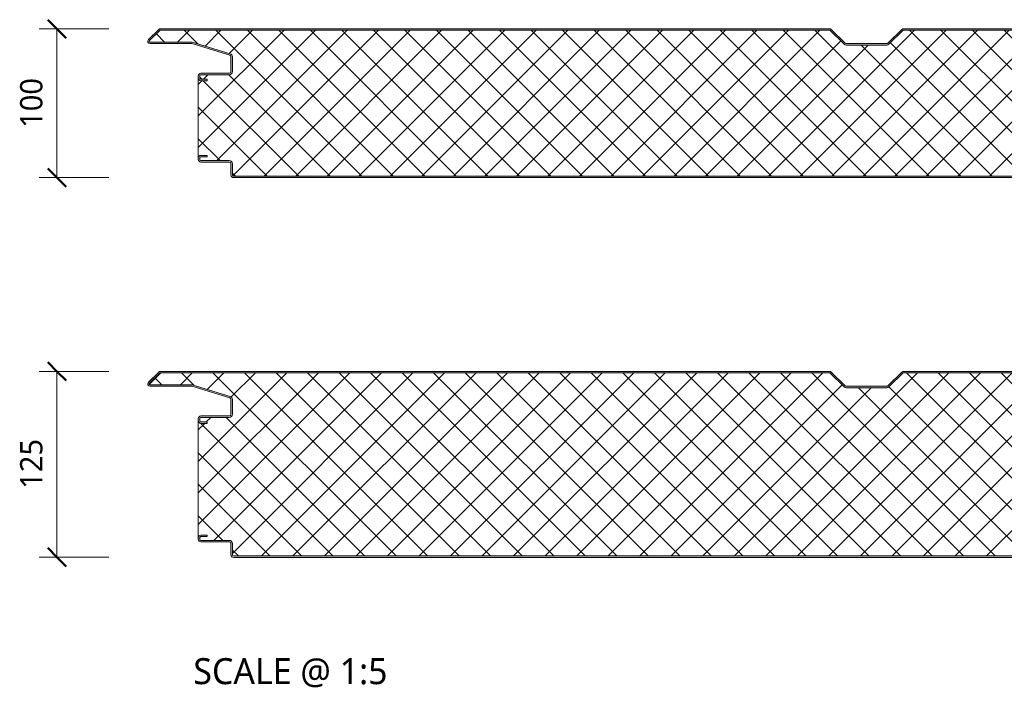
# Model space of a CAD drawing. Header units: millimetres. Extents: x 4168 to 12380, y -1661 to 5648.
# Tile 3 of 6: x 4168 to 4831, y 4740 to 5191. Entities that reach past the tile are written whole.
import ezdxf

# ---------------------------------------------------------------- set-up
doc = ezdxf.new("R2010")
doc.units = ezdxf.units.MM
for name, color, linetype, lineweight in [('A-ANNO-DIMS', 211, 'Continuous', 9), ('A-ANNO-DIMS-5', 211, 'Continuous', 9), ('A-DETL-GENF', 92, 'Continuous', 13), ('G-ANNO-TEXT', 231, 'Continuous', 9)]:
    doc.layers.add(name, color=color, linetype=linetype, lineweight=lineweight)
doc.styles.add('Yu Gothic', font='Yu Gothic.ttf', dxfattribs={"height": 15})
doc.styles.add('Yu Gothic_1', font='Yu Gothic.ttf', dxfattribs={"height": 17.5})
doc.dimstyles.new('Diagonal', dxfattribs={"dimscale": 304.8, "dimtxt": 17.413553, "dimasz": 0.04101, "dimexe": 0.03937, "dimexo": 0.024606, "dimgap": 0.024606, "dimtad": 1, "dimdec": 0, "dimzin": 0, "dimdsep": 46, "dimtxsty": 'Yu Gothic', "dimblk1": 'OBLIQUE', "dimblk2": 'OBLIQUE', "dimsah": 1, "dimcen": 0.09, "dimazin": 0, "dimtfac": 1, "dimtdec": 4, "dimtix": 1, "dimtmove": 0, "dimatfit": 3, "dimfxl": 1, "dimtvp": 1, "dimtfill": 1, "dimtolj": 1, "dimtzin": 0, "dimarcsym": 2})

# ---------------------------------------------------------------- blocks, each defined once
blk = doc.blocks.new('HFX 1000 - 1 RIB - FLAT - HFX 1000 100mm - 1 RIB - FLAT-4397890-ALL PANELS')
at = {"layer": 'A-DETL-GENF'}
h = blk.add_hatch(color=256, dxfattribs=at)
h.paths.add_polyline_path([(3.1, 0), (996.41, 0.03), (996.67, 0.06), (997.1, 0.24), (997.48, 0.53), (997.81, 1.03), (997.94, 1.33), (998, 2.18), (998, 5.96), (997.9, 6.53), (997.76, 6.86), (997.48, 7.23), (997, 7.58), (993.22, 9.76), (992.72, 9.95), (992.32, 10), (978.89, 10.04), (978.6, 10.16), (978.35, 10.35), (978.1, 10.75), (978.04, 10.89), (978, 11.47), (978, 13.2), (977.9, 13.76), (977.65, 14.25), (977.48, 14.47), (977, 14.8), (976.67, 14.94), (976.2, 15), (972, 15), (972, 14), (976.41, 13.97), (976.77, 13.76), (976.98, 13.41), (977, 13.2), (977, 11.2), (977.08, 10.63), (977.3, 10.1), (977.65, 9.64), (978.1, 9.29), (978.63, 9.07), (979.2, 9), (992.54, 9), (996.77, 6.53), (996.98, 6.17), (997, 5.96), (996.98, 1.59), (996.77, 1.23), (996.41, 1.03), (996.2, 1), (1.59, 1.03), (1.23, 1.23), (1.03, 1.59), (1, 1.8), (0.98, 9.47), (0.93, 9.87), (0.71, 10.4), (0.36, 10.86), (-0.1, 11.21), (-0.63, 11.43), (-1.2, 11.5), (-20.41, 11.53), (-20.77, 11.73), (-20.97, 12.09), (-21, 12.3), (-20.97, 13.41), (-20.77, 13.77), (-20.41, 13.97), (-20.2, 14), (-16, 14), (-16, 15), (-20.41, 14.97), (-20.67, 14.94), (-21.1, 14.76), (-21.47, 14.47), (-21.76, 14.1), (-21.94, 13.67), (-22, 13.2), (-22, 12.3), (-21.94, 11.83), (-21.76, 11.4), (-21.47, 11.03), (-21, 10.7), (-20.67, 10.56), (-20.2, 10.5), (-0.89, 10.46), (-0.6, 10.34), (-0.35, 10.15), (-0.16, 9.9), (-0.02, 9.47), (0, 9.3), (0.02, 1.68), (0.06, 1.33), (0.24, 0.9), (0.53, 0.53), (1, 0.2), (1.33, 0.06), (1.9, 0), (2.8, 0)])
h.paths.add_polyline_path([(972, 65.19), (976.2, 65.19), (976.67, 65.26), (977.1, 65.44), (977.48, 65.72), (977.76, 66.09), (977.94, 66.53), (978, 67.38), (978.04, 69.31), (978.16, 69.59), (978.35, 69.84), (978.63, 70.05), (978.89, 70.15), (979.2, 70.19), (992.72, 70.25), (992.79, 70.26), (993.22, 70.44), (997.1, 72.67), (997.48, 72.96), (997.76, 73.33), (997.94, 73.77), (998, 74.23), (998, 78.39), (997.9, 78.96), (997.76, 79.29), (997.48, 79.67), (997, 79.99), (996.6, 80.14), (996.13, 80.19), (966.7, 80.16), (966.36, 80.06), (965.76, 79.67), (965.38, 79.4), (964.92, 79.33), (964.47, 79.48), (963.68, 80.04), (963.32, 80.16), (962.95, 80.19), (953.89, 80.24), (953.6, 80.36), (953.35, 80.55), (953.1, 80.94), (953.04, 81.08), (953, 81.39), (953, 88.39), (952.94, 88.86), (952.65, 89.44), (952.48, 89.67), (952, 89.99), (951.67, 90.13), (951.2, 90.19), (913.85, 90.23), (913.56, 90.35), (913.31, 90.53), (903.92, 99.68), (903.55, 99.96), (903.12, 100.14), (902.66, 100.19), (452.66, 100.19), (452.2, 100.14), (451.78, 99.96), (451.41, 99.68), (441.73, 90.34), (441.48, 90.23), (441.17, 90.19), (413.85, 90.23), (413.56, 90.35), (413.07, 90.77), (403.92, 99.68), (403.55, 99.96), (403.12, 100.14), (402.66, 100.19), (-47.66, 100.15), (-47.79, 100.14), (-48.22, 99.96), (-48.59, 99.68), (-55.75, 92.65), (-55.91, 92.31), (-55.99, 91.93), (-55.98, 91.56), (-55.88, 91.19), (-55.7, 90.86), (-55.44, 90.58), (-55.13, 90.37), (-54.77, 90.24), (-53.99, 90.19), (-26.2, 90.15), (-0.57, 82.28), (-0.33, 82.09), (-0.14, 81.82), (-0.04, 81.56), (0, 81.26), (-0.04, 71.08), (-0.16, 70.79), (-0.35, 70.55), (-0.63, 70.34), (-0.89, 70.24), (-1.21, 70.19), (-20.41, 70.17), (-20.67, 70.13), (-21.1, 69.95), (-21.47, 69.67), (-21.76, 69.29), (-21.94, 68.86), (-22, 68.39), (-22, 66.99), (-21.93, 66.5), (-21.76, 66.09), (-21.47, 65.72), (-21.1, 65.44), (-20.67, 65.26), (-20.2, 65.19), (-16, 65.19), (-16, 66.19), (-20.41, 66.22), (-20.77, 66.43), (-20.97, 66.79), (-21, 66.99), (-20.97, 68.6), (-20.77, 68.96), (-20.41, 69.17), (-20.2, 69.19), (-1.2, 69.19), (-0.63, 69.27), (-0.1, 69.49), (0.36, 69.84), (0.71, 70.29), (0.93, 70.83), (1, 71.39), (1, 81.26), (0.93, 81.82), (0.72, 82.34), (0.39, 82.79), (-0.05, 83.14), (-0.56, 83.37), (-26.2, 91.19), (-54.54, 91.21), (-54.82, 91.37), (-54.97, 91.62), (-54.99, 91.87), (-54.88, 92.14), (-54.67, 92.37), (-47.66, 99.19), (402.99, 99.19), (412.62, 89.82), (413.07, 89.48), (413.59, 89.27), (414.15, 89.19), (441.17, 89.19), (441.73, 89.27), (442.26, 89.48), (442.71, 89.82), (452.34, 99.19), (902.99, 99.19), (912.62, 89.82), (913.07, 89.48), (913.59, 89.27), (914.15, 89.19), (951.41, 89.17), (951.77, 88.96), (951.98, 88.6), (952, 88.39), (952, 81.39), (952.1, 80.76), (952.3, 80.29), (952.65, 79.84), (953.1, 79.49), (953.63, 79.27), (954.29, 79.19), (963.35, 79.19), (963.67, 78.83), (964.07, 78.56), (964.52, 78.39), (965, 78.33), (965.66, 78.45), (965.93, 78.56), (966.33, 78.83), (966.65, 79.19), (996.41, 79.17), (996.77, 78.96), (996.98, 78.6), (997, 78.39), (996.98, 74.03), (996.77, 73.67), (996.6, 73.54), (992.54, 71.19), (979.2, 71.19), (978.63, 71.12), (978.1, 70.9), (977.65, 70.55), (977.3, 70.09), (977.08, 69.56), (977, 68.99), (976.98, 66.79), (976.77, 66.43), (976.41, 66.22), (976.2, 66.19), (972, 66.19), (972, 65.26)])
h = blk.add_hatch(dxfattribs=at)
h.set_pattern_fill('FP_3', color=256, style=0, pattern_type=2)
h.set_pattern_definition([(45, (-4310.526, -5084.871), (-10.606602, 10.606602), []), (135, (-4310.526, -5084.871), (-10.606602, -10.606602), [])])
h.paths.add_polyline_path([(1.8, 1), (996.41, 1.03), (996.77, 1.23), (996.9, 1.4), (997, 1.8), (997, 5.96), (996.9, 6.36), (996.6, 6.65), (992.54, 9), (979.2, 9), (978.63, 9.07), (978.1, 9.29), (977.65, 9.64), (977.3, 10.1), (977.08, 10.63), (977, 11.2), (977, 13.2), (976.9, 13.6), (976.6, 13.89), (976.2, 14), (972, 14), (972, 15), (976.2, 15), (976.67, 14.94), (977.1, 14.76), (977.48, 14.47), (977.76, 14.1), (977.94, 13.67), (978, 13.2), (978, 66.99), (977.93, 66.5), (977.76, 66.09), (977.48, 65.72), (977.1, 65.44), (976.67, 65.26), (976.2, 65.19), (972, 65.19), (972, 66.19), (976.41, 66.22), (976.77, 66.43), (976.9, 66.59), (977, 66.99), (977, 68.99), (977.08, 69.56), (977.3, 70.09), (977.65, 70.55), (978.1, 70.9), (978.63, 71.12), (979.2, 71.19), (992.54, 71.19), (996.77, 73.67), (996.9, 73.83), (997, 74.23), (997, 78.39), (996.9, 78.79), (996.6, 79.09), (996.2, 79.19), (966.65, 79.19), (966.33, 78.83), (965.93, 78.56), (965.48, 78.39), (965, 78.33), (964.52, 78.39), (964.07, 78.56), (963.67, 78.83), (963.35, 79.19), (954.2, 79.19), (953.63, 79.27), (953.1, 79.49), (952.65, 79.84), (952.3, 80.29), (952.08, 80.83), (952, 81.39), (952, 88.39), (951.9, 88.79), (951.6, 89.09), (951.2, 89.19), (914.15, 89.19), (913.59, 89.27), (913.07, 89.48), (912.62, 89.82), (902.99, 99.19), (452.34, 99.19), (442.71, 89.82), (442.26, 89.48), (441.73, 89.27), (441.17, 89.19), (414.15, 89.19), (413.59, 89.27), (413.07, 89.48), (412.62, 89.82), (402.99, 99.19), (-47.66, 99.19), (-54.91, 92.11), (-54.97, 91.99), (-54.95, 91.57), (-54.79, 91.34), (-54.54, 91.21), (-54.4, 91.19), (-26.2, 91.19), (-0.56, 83.37), (-0.05, 83.14), (0.39, 82.79), (0.72, 82.34), (0.93, 81.82), (1, 81.26), (1, 71.39), (0.93, 70.83), (0.71, 70.29), (0.36, 69.84), (-0.1, 69.49), (-0.63, 69.27), (-1.2, 69.19), (-20.41, 69.17), (-20.77, 68.96), (-20.89, 68.79), (-21, 68.39), (-21, 66.99), (-20.82, 66.5), (-20.6, 66.3), (-20.2, 66.19), (-16, 66.19), (-16, 65.19), (-20.2, 65.19), (-20.67, 65.26), (-21.1, 65.44), (-21.47, 65.72), (-21.76, 66.09), (-21.94, 66.53), (-22, 66.99), (-22, 13.2), (-21.94, 13.67), (-21.76, 14.1), (-21.47, 14.47), (-21.1, 14.76), (-20.67, 14.94), (-20.2, 15), (-16, 15), (-16, 14), (-20.41, 13.97), (-20.77, 13.77), (-20.89, 13.6), (-21, 13.2), (-21, 12.3), (-20.89, 11.9), (-20.6, 11.61), (-20.2, 11.5), (-1.2, 11.5), (-0.63, 11.43), (-0.1, 11.21), (0.36, 10.86), (0.71, 10.4), (0.93, 9.87), (1, 9.3), (1, 1.8), (1.11, 1.4), (1.4, 1.11), (1.59, 1.03)])
for p, q in [((-48.59, 99.68), (-55.51, 92.94)), ((202.66, 100.19), (-47.33, 100.19)), ((402.66, 100.19), (202.66, 100.19)), ((413.32, 90.53), (403.92, 99.68)), ((451.41, 99.68), (442.01, 90.53)), ((652.66, 100.19), (452.66, 100.19)), ((-47.66, 99.19), (-54.82, 92.22)), ((202.66, 99.19), (-47.66, 99.19)), ((402.99, 99.19), (202.66, 99.19)), ((412.62, 89.82), (402.99, 99.19)), ((452.34, 99.19), (442.71, 89.82)), ((652.66, 99.19), (452.34, 99.19)), ((-54.4, 91.19), (-26.2, 91.19)), ((-54.4, 90.19), (-26.35, 90.19)), ((-26.35, 90.19), (-0.85, 82.41)), ((-26.2, 91.19), (-0.56, 83.37)), ((441.17, 90.19), (414.15, 90.19)), ((441.17, 89.19), (414.15, 89.19)), ((0, 81.26), (0, 71.39)), ((1, 81.26), (1, 71.39)), ((-22, 68.39), (-22, 66.99)), ((-22, 66.99), (-22, 13.2)), ((-21, 68.39), (-21, 66.99)), ((-1.2, 70.19), (-20.2, 70.19)), ((-1.2, 69.19), (-20.2, 69.19)), ((-20.2, 66.19), (-16, 66.19)), ((-16, 65.19), (-20.2, 65.19)), ((-16, 66.19), (-16, 65.19)), ((-20.2, 15), (-16, 15)), ((-16, 14), (-20.2, 14)), ((-16, 15), (-16, 14)), ((-22, 13.2), (-22, 12.3)), ((-21, 13.2), (-21, 12.3)), ((-20.2, 11.5), (-1.2, 11.5)), ((-20.2, 10.5), (-1.2, 10.5)), ((0, 9.3), (0, 1.8)), ((1, 9.3), (1, 1.8)), ((1.8, 1), (996.2, 1)), ((1.8, 0), (996.2, 0))]:
    blk.add_line(p, q, dxfattribs=at)
for centre, radius, start, end in [((-47.33, 98.39), 1.8, 90, 134.24149), ((402.66, 98.39), 1.8, 45.75851, 90), ((452.66, 98.39), 1.8, 90, 134.24149), ((-54.4, 91.79), 1.6, 134.24149, 270), ((-54.4, 91.79), 0.6, 134.24149, 270), ((414.15, 91.39), 2.2, 225.75851, 270), ((414.15, 91.39), 1.2, 225.75851, 270), ((441.17, 91.39), 1.2, 270, 314.24149), ((441.17, 91.39), 2.2, 270, 314.24149), ((-1.2, 81.26), 1.2, 0, 73.02327), ((-1.2, 81.26), 2.2, 0, 73.02327), ((-20.2, 68.39), 1.8, 90, 180), ((-20.2, 66.99), 1.8, 180, 270), ((-20.2, 68.39), 0.8, 90, 180), ((-20.2, 68.39), 0.8, 150, 180), ((-20.2, 66.99), 0.8, 180, 210), ((-20.2, 66.99), 0.8, 180, 270), ((-1.2, 71.39), 1.2, 270, 0), ((-1.2, 71.39), 2.2, 270, 0), ((-20.2, 13.2), 1.8, 90, 180), ((-20.2, 13.2), 0.8, 90, 180), ((-20.2, 13.2), 0.8, 150, 180), ((-20.2, 12.3), 1.8, 180, 270), ((-20.2, 12.3), 0.8, 180, 210), ((-20.2, 12.3), 0.8, 180, 270), ((-1.2, 9.3), 2.2, 0, 90), ((-1.2, 9.3), 1.2, 360, 90), ((1.8, 1.8), 1.8, 180, 270), ((1.8, 1.8), 0.8, 180, 210), ((1.8, 1.8), 0.8, 180, 270)]:
    blk.add_arc(centre, radius, start, end, dxfattribs=at)
blk = doc.blocks.new('HFX 1000 - 1 RIB - FLAT - HFX 1000 125mm - 1 RIB - FLAT-4397892-ALL PANELS')
at = {"layer": 'A-DETL-GENF'}
h = blk.add_hatch(color=256, dxfattribs=at)
h.paths.add_polyline_path([(3.1, 0), (996.41, 0.03), (996.67, 0.06), (997.1, 0.24), (997.48, 0.53), (997.81, 1.03), (997.94, 1.33), (998, 2.18), (998, 5.96), (997.9, 6.53), (997.76, 6.86), (997.48, 7.23), (997, 7.58), (993.22, 9.76), (992.72, 9.95), (992.32, 10), (978.89, 10.04), (978.6, 10.16), (978.35, 10.35), (978.1, 10.75), (978.04, 10.89), (978, 11.47), (978, 13.2), (977.9, 13.76), (977.65, 14.25), (977.48, 14.47), (977, 14.8), (976.67, 14.94), (976.2, 15), (972, 15), (972, 14), (976.41, 13.97), (976.77, 13.76), (976.98, 13.41), (977, 13.2), (977, 11.2), (977.08, 10.63), (977.3, 10.1), (977.65, 9.64), (978.1, 9.29), (978.63, 9.07), (979.2, 9), (992.54, 9), (996.77, 6.53), (996.98, 6.17), (997, 5.96), (996.98, 1.59), (996.77, 1.23), (996.41, 1.03), (996.2, 1), (1.59, 1.03), (1.23, 1.23), (1.03, 1.59), (1, 1.8), (1, 9.3), (0.93, 9.87), (0.71, 10.4), (0.36, 10.86), (-0.1, 11.21), (-0.63, 11.43), (-1.2, 11.5), (-20.41, 11.53), (-20.77, 11.73), (-20.97, 12.09), (-21, 12.3), (-20.97, 13.41), (-20.77, 13.77), (-20.41, 13.97), (-20.2, 14), (-16, 14), (-16, 15), (-20.41, 14.97), (-20.67, 14.94), (-21.1, 14.76), (-21.47, 14.47), (-21.76, 14.1), (-21.94, 13.67), (-22, 13.2), (-22, 12.3), (-21.94, 11.83), (-21.76, 11.4), (-21.47, 11.03), (-21, 10.7), (-20.67, 10.56), (-20.2, 10.5), (-0.89, 10.46), (-0.6, 10.34), (-0.35, 10.15), (-0.16, 9.9), (-0.04, 9.61), (0, 9.3), (0.02, 1.68), (0.06, 1.33), (0.24, 0.9), (0.53, 0.53), (1, 0.2), (1.33, 0.06), (1.9, 0), (2.8, 0)])
h.paths.add_polyline_path([(972, 90.19), (976.2, 90.19), (976.67, 90.26), (977.1, 90.44), (977.48, 90.72), (977.76, 91.09), (977.94, 91.53), (978, 91.99), (978.04, 94.31), (978.16, 94.59), (978.35, 94.84), (978.63, 95.05), (978.89, 95.15), (979.2, 95.19), (992.72, 95.25), (992.79, 95.26), (993.22, 95.44), (997.1, 97.67), (997.48, 97.96), (997.76, 98.33), (997.94, 98.77), (998, 99.23), (998, 103.39), (997.9, 103.96), (997.76, 104.29), (997.48, 104.67), (997, 104.99), (996.6, 105.14), (996.13, 105.19), (966.7, 105.16), (966.36, 105.06), (965.76, 104.67), (965.38, 104.4), (964.92, 104.33), (964.47, 104.48), (963.68, 105.04), (963.32, 105.16), (962.95, 105.19), (953.89, 105.24), (953.6, 105.36), (953.35, 105.55), (953.1, 105.94), (953.04, 106.08), (953, 106.39), (953, 113.39), (952.94, 113.86), (952.65, 114.44), (952.48, 114.67), (952, 114.99), (951.67, 115.13), (951.2, 115.19), (913.85, 115.23), (913.56, 115.35), (913.31, 115.53), (903.92, 124.68), (903.55, 124.96), (903.12, 125.14), (902.66, 125.19), (452.66, 125.19), (452.2, 125.14), (451.78, 124.96), (451.41, 124.68), (441.73, 115.34), (441.48, 115.23), (441.17, 115.19), (413.85, 115.23), (413.56, 115.35), (413.07, 115.77), (403.92, 124.68), (403.55, 124.96), (403.12, 125.14), (402.66, 125.19), (-47.66, 125.15), (-47.79, 125.14), (-48.22, 124.96), (-48.59, 124.68), (-55.75, 117.65), (-55.95, 117.11), (-55.99, 116.93), (-55.98, 116.56), (-55.79, 116.02), (-55.7, 115.86), (-55.44, 115.58), (-55.13, 115.37), (-54.77, 115.24), (-53.99, 115.19), (-26.2, 115.15), (-0.57, 107.28), (-0.33, 107.09), (-0.14, 106.82), (-0.04, 106.56), (0, 106.26), (-0.04, 96.08), (-0.16, 95.79), (-0.35, 95.55), (-0.63, 95.34), (-0.89, 95.24), (-1.21, 95.19), (-20.41, 95.17), (-20.67, 95.13), (-21.1, 94.95), (-21.47, 94.67), (-21.76, 94.29), (-21.94, 93.86), (-22, 93.39), (-22, 91.99), (-21.94, 91.53), (-21.76, 91.09), (-21.47, 90.72), (-21.1, 90.44), (-20.67, 90.26), (-20.2, 90.19), (-16, 90.19), (-16, 91.19), (-20.41, 91.22), (-20.77, 91.43), (-20.97, 91.79), (-21, 91.99), (-20.97, 93.6), (-20.77, 93.96), (-20.41, 94.17), (-20.2, 94.19), (-1.2, 94.19), (-0.63, 94.27), (-0.1, 94.49), (0.36, 94.84), (0.71, 95.29), (0.93, 95.83), (1, 96.39), (1, 106.26), (0.93, 106.83), (0.72, 107.34), (0.39, 107.79), (-0.05, 108.14), (-0.56, 108.37), (-26.2, 116.19), (-54.54, 116.21), (-54.82, 116.37), (-54.95, 116.57), (-54.99, 116.87), (-54.88, 117.14), (-54.67, 117.37), (-47.66, 124.19), (402.99, 124.19), (412.62, 114.82), (413.07, 114.48), (413.59, 114.27), (414.15, 114.19), (441.17, 114.19), (441.73, 114.27), (442.26, 114.48), (442.71, 114.82), (452.34, 124.19), (902.99, 124.19), (912.62, 114.82), (913.07, 114.48), (913.59, 114.27), (914.15, 114.19), (951.41, 114.17), (951.77, 113.96), (951.98, 113.6), (952, 113.39), (952, 106.39), (952.08, 105.83), (952.3, 105.29), (952.65, 104.84), (953.1, 104.49), (953.63, 104.27), (954.29, 104.19), (963.35, 104.19), (963.67, 103.83), (964.07, 103.56), (964.52, 103.39), (965, 103.33), (965.66, 103.45), (965.93, 103.56), (966.33, 103.83), (966.65, 104.19), (996.41, 104.17), (996.77, 103.96), (996.98, 103.6), (997, 103.39), (996.98, 99.03), (996.77, 98.67), (996.6, 98.54), (992.54, 96.19), (979.2, 96.19), (978.63, 96.12), (978.1, 95.9), (977.65, 95.55), (977.3, 95.09), (977.08, 94.56), (977, 93.87), (976.98, 91.79), (976.77, 91.43), (976.41, 91.22), (976.2, 91.19), (972, 91.19), (972, 90.26)])
h = blk.add_hatch(dxfattribs=at)
h.set_pattern_fill('FP_4', color=256, style=0, pattern_type=2)
h.set_pattern_definition([(45, (-4310.526, -4829.38), (-10.606602, 10.606602), []), (135, (-4310.526, -4829.38), (-10.606602, -10.606602), [])])
h.paths.add_polyline_path([(3.1, 1), (996.41, 1.03), (996.77, 1.23), (996.9, 1.4), (997, 1.8), (997, 5.96), (996.9, 6.36), (996.6, 6.65), (992.54, 9), (979.2, 9), (978.63, 9.07), (978.1, 9.29), (977.65, 9.64), (977.3, 10.1), (977.08, 10.63), (977, 11.2), (977, 13.2), (976.9, 13.6), (976.6, 13.89), (976.2, 14), (972, 14), (972, 15), (976.2, 15), (976.67, 14.94), (977.1, 14.76), (977.48, 14.47), (977.76, 14.1), (977.94, 13.67), (978, 13.2), (978, 91.99), (977.94, 91.53), (977.76, 91.09), (977.48, 90.72), (977.1, 90.44), (976.67, 90.26), (976.2, 90.19), (972, 90.19), (972, 91.19), (976.41, 91.22), (976.77, 91.43), (976.9, 91.59), (977, 91.99), (977, 93.99), (977.08, 94.56), (977.3, 95.09), (977.65, 95.55), (978.1, 95.9), (978.63, 96.12), (979.2, 96.19), (992.54, 96.19), (996.77, 98.67), (996.9, 98.83), (997, 99.23), (997, 103.39), (996.9, 103.79), (996.6, 104.09), (996.2, 104.19), (966.65, 104.19), (966.33, 103.83), (965.93, 103.56), (965.48, 103.39), (965, 103.33), (964.52, 103.39), (964.07, 103.56), (963.67, 103.83), (963.35, 104.19), (954.2, 104.19), (953.63, 104.27), (953.1, 104.49), (952.65, 104.84), (952.3, 105.29), (952.08, 105.83), (952, 106.39), (952, 113.39), (951.9, 113.79), (951.6, 114.09), (951.2, 114.19), (914.15, 114.19), (913.59, 114.27), (913.07, 114.48), (912.62, 114.82), (902.99, 124.19), (452.34, 124.19), (442.71, 114.82), (442.26, 114.48), (441.73, 114.27), (441.17, 114.19), (414.15, 114.19), (413.59, 114.27), (413.07, 114.48), (412.62, 114.82), (402.99, 124.19), (-47.66, 124.19), (-54.91, 117.11), (-54.97, 116.99), (-54.95, 116.57), (-54.79, 116.34), (-54.54, 116.21), (-54.4, 116.19), (-26.2, 116.19), (-0.56, 108.37), (-0.04, 108.13), (0.39, 107.79), (0.72, 107.34), (0.93, 106.82), (1, 106.26), (1, 96.39), (0.93, 95.83), (0.71, 95.29), (0.36, 94.84), (-0.1, 94.49), (-0.63, 94.27), (-1.2, 94.19), (-20.41, 94.17), (-20.77, 93.96), (-20.89, 93.79), (-21, 93.39), (-21, 91.99), (-20.89, 91.59), (-20.6, 91.3), (-20.2, 91.19), (-16, 91.19), (-16, 90.19), (-20.2, 90.19), (-20.67, 90.26), (-21.1, 90.44), (-21.47, 90.72), (-21.76, 91.09), (-21.94, 91.53), (-22, 91.99), (-22, 13.2), (-21.94, 13.67), (-21.76, 14.1), (-21.47, 14.47), (-21.1, 14.76), (-20.67, 14.94), (-20.2, 15), (-16, 15), (-16, 14), (-20.41, 13.97), (-20.77, 13.77), (-20.89, 13.6), (-21, 13.2), (-21, 12.3), (-20.89, 11.9), (-20.6, 11.61), (-20.2, 11.5), (-1.2, 11.5), (-0.63, 11.43), (-0.1, 11.21), (0.36, 10.86), (0.71, 10.4), (0.93, 9.87), (1, 9.3), (1, 1.8), (1.11, 1.4), (1.4, 1.11), (1.8, 1)])
for p, q in [((-48.59, 124.68), (-55.51, 117.94)), ((-47.66, 124.19), (-54.82, 117.22)), ((202.66, 124.19), (-47.66, 124.19)), ((202.66, 125.19), (-47.33, 125.19)), ((402.66, 125.19), (202.66, 125.19)), ((402.99, 124.19), (202.66, 124.19)), ((412.62, 114.82), (402.99, 124.19)), ((413.32, 115.53), (403.92, 124.68)), ((451.41, 124.68), (442.01, 115.53)), ((452.34, 124.19), (442.71, 114.82)), ((652.66, 124.19), (452.34, 124.19)), ((652.66, 125.19), (452.66, 125.19)), ((-54.4, 116.19), (-26.2, 116.19)), ((-54.4, 115.19), (-26.35, 115.19)), ((-26.35, 115.19), (-0.85, 107.41)), ((-26.2, 116.19), (-0.56, 108.37)), ((441.17, 115.19), (414.15, 115.19)), ((441.17, 114.19), (414.15, 114.19)), ((0, 106.26), (0, 96.39)), ((1, 106.26), (1, 96.39)), ((-22, 93.39), (-22, 91.99)), ((-21, 93.39), (-21, 91.99)), ((-1.2, 95.19), (-20.2, 95.19)), ((-1.2, 94.19), (-20.2, 94.19)), ((-22, 91.99), (-22, 13.2)), ((-20.2, 91.19), (-16, 91.19)), ((-16, 90.19), (-20.2, 90.19)), ((-16, 91.19), (-16, 90.19)), ((-20.2, 15), (-16, 15)), ((-16, 14), (-20.2, 14)), ((-16, 15), (-16, 14)), ((-22, 13.2), (-22, 12.3)), ((-21, 13.2), (-21, 12.3)), ((-20.2, 11.5), (-1.2, 11.5)), ((-20.2, 10.5), (-1.2, 10.5)), ((0, 9.3), (0, 1.8)), ((1, 9.3), (1, 1.8)), ((1.8, 1), (996.2, 1)), ((1.8, 0), (996.2, 0))]:
    blk.add_line(p, q, dxfattribs=at)
for centre, radius, start, end in [((-47.33, 123.39), 1.8, 90, 134.24149), ((402.66, 123.39), 1.8, 45.75851, 90), ((452.66, 123.39), 1.8, 90, 134.24149), ((-54.4, 116.79), 1.6, 134.24149, 270), ((-54.4, 116.79), 0.6, 134.24149, 270), ((414.15, 116.39), 2.2, 225.75851, 270), ((414.15, 116.39), 1.2, 225.75851, 270), ((441.17, 116.39), 1.2, 270, 314.24149), ((441.17, 116.39), 2.2, 270, 314.24149), ((-1.2, 106.26), 1.2, 0, 73.02327), ((-1.2, 106.26), 2.2, 0, 73.02327), ((-20.2, 93.39), 1.8, 90, 180), ((-20.2, 93.39), 0.8, 90, 180), ((-20.2, 93.39), 0.8, 150, 180), ((-1.2, 96.39), 1.2, 270, 0), ((-1.2, 96.39), 2.2, 270, 0), ((-20.2, 91.99), 1.8, 180, 270), ((-20.2, 91.99), 0.8, 180, 210), ((-20.2, 91.99), 0.8, 180, 270), ((-20.2, 13.2), 1.8, 90, 180), ((-20.2, 13.2), 0.8, 90, 180), ((-20.2, 13.2), 0.8, 150, 180), ((-20.2, 12.3), 1.8, 180, 270), ((-20.2, 12.3), 0.8, 180, 210), ((-20.2, 12.3), 0.8, 180, 270), ((-1.2, 9.3), 2.2, 360, 90), ((-1.2, 9.3), 1.2, 360, 90), ((1.8, 1.8), 1.8, 180, 270), ((1.8, 1.8), 0.8, 180, 210), ((1.8, 1.8), 0.8, 180, 270)]:
    blk.add_arc(centre, radius, start, end, dxfattribs=at)
blk = doc.blocks.new('DIMBLOCK3-ALL PANELS')
at = {"layer": 'A-ANNO-DIMS-5', "lineweight": 50}
for p, q in [((4193.43, 5184.87), (4187.18, 5191.12)), ((4193.43, 5184.87), (4199.68, 5178.62)), ((4193.43, 5084.87), (4187.18, 5091.12)), ((4193.43, 5084.87), (4199.68, 5078.62))]:
    blk.add_line(p, q, dxfattribs=at)
at = {"layer": 'A-ANNO-DIMS-5'}
for p, q in [((4193.43, 5184.87), (4181.43, 5184.87)), ((4193.43, 5084.87), (4193.43, 5184.87)), ((4193.43, 5184.87), (4228.26, 5184.87)), ((4193.43, 5084.87), (4181.43, 5084.87)), ((4193.43, 5084.87), (4228.26, 5084.87))]:
    blk.add_line(p, q, dxfattribs=at)
at = {"layer": 'A-ANNO-DIMS-5', "color": 0, "insert": (4168.62, 5118.35), "char_height": 15, "width": 39.6414, "attachment_point": 1, "rotation": 90, "line_spacing_factor": 1.024327, "style": 'Yu Gothic', "bg_fill": 3, "box_fill_scale": 1.25, "bg_fill_color": 256, "bg_fill_true_color": 13158600, "bg_fill_transparency": 0}
blk.add_mtext('100', dxfattribs=at)
blk = doc.blocks.new('_Oblique')
at = {"color": 0, "linetype": 'ByBlock', "lineweight": -2}
blk.add_line((-0.5, -0.5), (0.5, 0.5), dxfattribs=at)
blk = doc.blocks.new('DIMBLOCK4-ALL PANELS')
at = {"layer": 'A-ANNO-DIMS-5', "lineweight": 50}
for p, q in [((4193.43, 4954.57), (4187.18, 4960.82)), ((4193.43, 4954.57), (4199.68, 4948.32)), ((4193.43, 4829.57), (4187.18, 4835.82)), ((4193.43, 4829.57), (4199.68, 4823.32))]:
    blk.add_line(p, q, dxfattribs=at)
at = {"layer": 'A-ANNO-DIMS-5'}
for p, q in [((4193.43, 4954.57), (4181.43, 4954.57)), ((4193.43, 4829.57), (4193.43, 4954.57)), ((4193.43, 4954.57), (4228.26, 4954.57)), ((4193.43, 4829.57), (4181.43, 4829.57)), ((4193.43, 4829.57), (4228.26, 4829.57))]:
    blk.add_line(p, q, dxfattribs=at)
at = {"layer": 'A-ANNO-DIMS-5', "color": 0, "insert": (4168.62, 4875.56), "char_height": 15, "width": 39.6414, "attachment_point": 1, "rotation": 90, "line_spacing_factor": 1.024327, "style": 'Yu Gothic', "bg_fill": 3, "box_fill_scale": 1.25, "bg_fill_color": 256, "bg_fill_true_color": 13158600, "bg_fill_transparency": 0}
blk.add_mtext('125', dxfattribs=at)

msp = doc.modelspace()

# ---------------------------------------------------------------- block references
at = {"layer": 'A-DETL-GENF'}
for name, p in [('HFX 1000 - 1 RIB - FLAT - HFX 1000 100mm - 1 RIB - FLAT-4397890-ALL PANELS', (4310.53, 5084.87)), ('HFX 1000 - 1 RIB - FLAT - HFX 1000 125mm - 1 RIB - FLAT-4397892-ALL PANELS', (4310.53, 4829.38))]:
    msp.add_blockref(name, p, dxfattribs=at)

# ---------------------------------------------------------------- texts
at = {"layer": 'G-ANNO-TEXT', "color": 7, "insert": (4285.19, 4761.66), "char_height": 17.5, "width": 166.3502, "attachment_point": 1, "style": 'Yu Gothic_1', "bg_fill": 3, "box_fill_scale": 1.25, "bg_fill_color": 256, "bg_fill_true_color": 13158600, "bg_fill_transparency": 0}
msp.add_mtext('SCALE @ 1:5', dxfattribs=at)

# ---------------------------------------------------------------- dimensions: what is measured, and where the dimension line sits
at = {"layer": 'A-ANNO-DIMS'}
for base, p1, p2, override, picture, middle in [((4193.43, 5184.87), (4235.76, 5084.87), (4235.76, 5184.87), {"dimpost": '<>', "dimfxl": 100}, 'DIMBLOCK3-ALL PANELS', (4178.43, 5134.87)), ((4193.43, 4954.57), (4235.76, 4829.57), (4235.76, 4954.57), {"dimpost": '<>', "dimfxl": 125}, 'DIMBLOCK4-ALL PANELS', (4178.43, 4892.07))]:
    dim = msp.add_linear_dim(base=base, p1=p1, p2=p2, angle=90, dimstyle='Diagonal', override=override, dxfattribs=at)
    dim.commit()
    dim.dimension.update_dxf_attribs({"geometry": picture, "text_midpoint": middle})

doc.saveas('drawing.dxf')
